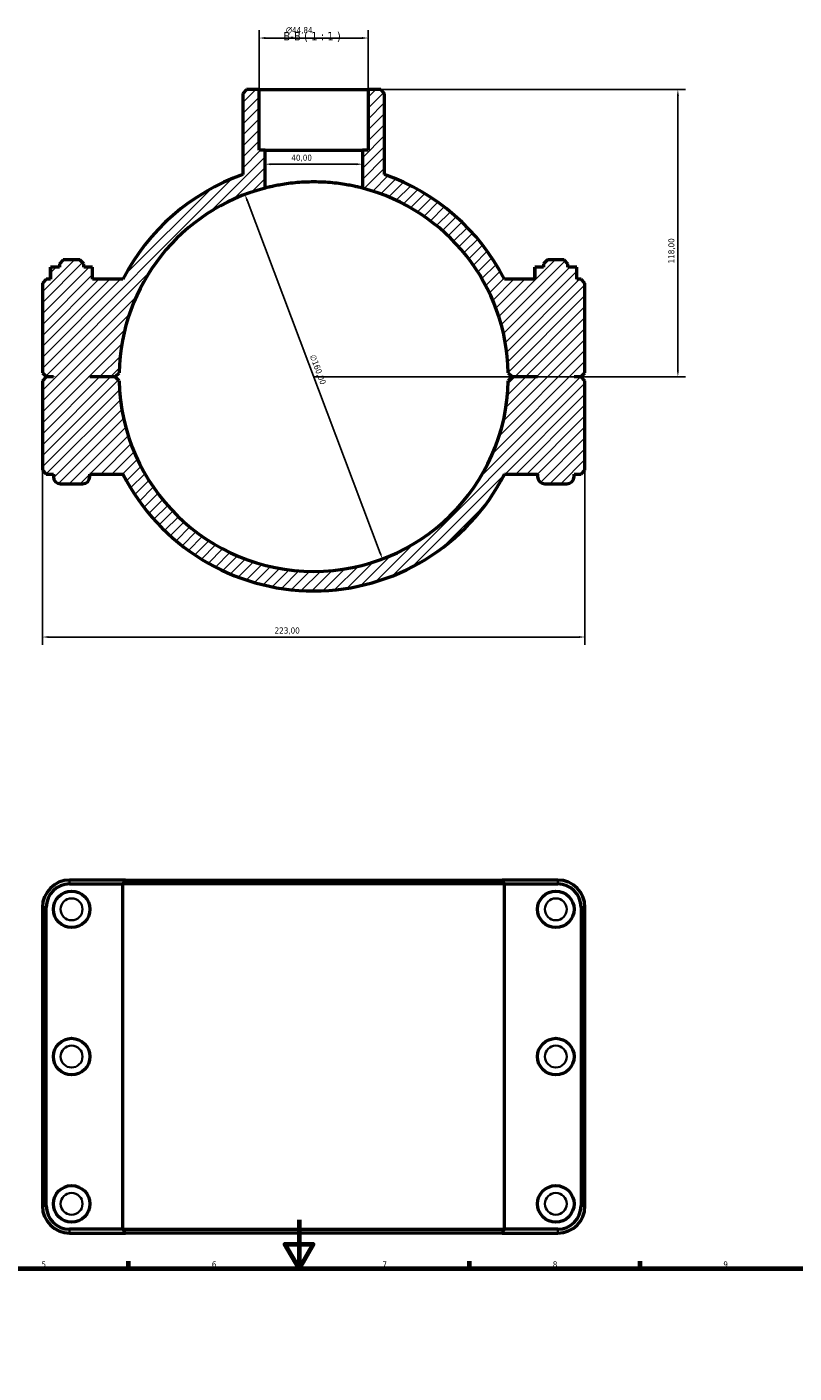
# Model space of a CAD drawing. Header units: millimetres. Extents: x 0 to 1126, y -40 to 1084.
# Tile 5 of 7: x 309 to 624, y 531 to 1084. Entities that reach past the tile are written whole.
import ezdxf

# ---------------------------------------------------------------- set-up
doc = ezdxf.new("R2010")
doc.units = ezdxf.units.MM
for name, color, linetype, lineweight in [('Border (ISO)', 7, 'Continuous', 70), ('Dimension (ISO)', 7, 'Continuous', 25), ('Hatch (ISO)', 7, 'Continuous', 18), ('Symbol (ISO)', 7, 'Continuous', 25), ('Visible (ISO)', 7, 'Continuous', 50), ('Visible Narrow (ISO)', 7, 'Continuous', 35)]:
    doc.layers.add(name, color=color, linetype=linetype, lineweight=lineweight)
doc.styles.add('Label Text (ISO)', font='tahoma.ttf')
doc.styles.add('Note Text (ISO)', font='tahoma.ttf')
doc.dimstyles.new('Default (ISO)', dxfattribs={"dimtxt": 2.5, "dimasz": 2.5, "dimexe": 3.175, "dimexo": 0, "dimgap": 0.762, "dimtad": 1, "dimrnd": 1e-08, "dimzin": 0, "dimtxsty": 'Note Text (ISO)', "dimcen": 0.09, "dimdle": 10, "dimclrd": 256, "dimclre": 256, "dimclrt": 232, "dimazin": 0, "dimtfac": 1.40208, "dimtmove": 0, "dimatfit": 3, "dimfxl": 1, "dimtolj": 1, "dimtzin": 0, "dimlwd": -1, "dimlwe": -1, "dimarcsym": 0})

# ---------------------------------------------------------------- blocks, each defined once
blk = doc.blocks.new('Borders Default Border')
at = {"layer": 'Border (ISO)'}
for p, q in [((350.42, 574), (350.42, 576.9)), ((490.58, 574), (490.58, 576.9)), ((560.67, 574), (560.67, 576.9))]:
    blk.add_line(p, q, dxfattribs=at)
at = {"layer": 'Border (ISO)', "flags": 128}
for points in [[(420.5, 594), (420.5, 574), (414.73, 584), (426.27, 584), (420.5, 574)], [(20, 20), (20, 574), (821, 574), (821, 20), (20, 20)]]:
    blk.add_lwpolyline(points, dxfattribs=at)
at = {"layer": 'Border (ISO)', "color": 232, "true_color": 0xca0064, "char_height": 2.5, "attachment_point": 7, "style": 'Note Text (ISO)'}
for s, insert in [('5', (314.64, 574.35)), ('6', (384.66, 574.35)), ('7', (454.77, 574.4)), ('8', (524.81, 574.34)), ('9', (594.88, 574.35))]:
    blk.add_mtext(s, dxfattribs=dict(at, insert=insert))
blk = doc.blocks.new('*D11')
at = {"layer": 'Defpoints', "color": 0, "transparency": 16777216}
for p in [(398.28, 1015.13), (454.78, 865.44)]:
    blk.add_point(p, dxfattribs=at)
at = {"layer": 'Dimension (ISO)', "transparency": 16777216}
blk.add_line((453.9, 867.78), (399.16, 1012.79), dxfattribs=at)
blk.add_arc((426.53, 940.29), 80, 75.5225, 112.9544, dxfattribs=at)
for points in [[(399.55, 1012.94), (398.77, 1012.64), (398.28, 1015.13)], [(454.29, 867.93), (453.51, 867.63), (454.78, 865.44)]]:
    blk.add_solid(points, dxfattribs=at)
at = {"layer": 'Dimension (ISO)', "color": 232, "true_color": 0xca0064, "transparency": 16777216, "insert": (427.23, 949.7), "char_height": 2.5, "attachment_point": 1, "rotation": 290.6804, "style": 'Note Text (ISO)'}
blk.add_mtext('\\A1;∅160,00', dxfattribs=at)
blk = doc.blocks.new('*D12')
at = {"layer": 'Defpoints', "color": 0, "transparency": 16777216}
for p in [(448.95, 1058.29), (426.53, 940.29), (576.2, 940.29)]:
    blk.add_point(p, dxfattribs=at)
at = {"layer": 'Dimension (ISO)', "transparency": 16777216}
for p, q in [((448.95, 1058.29), (579.38, 1058.29)), ((576.2, 1055.79), (576.2, 942.79)), ((426.53, 940.29), (579.38, 940.29))]:
    blk.add_line(p, q, dxfattribs=at)
for points in [[(575.78, 1055.79), (576.62, 1055.79), (576.2, 1058.29)], [(575.78, 942.79), (576.62, 942.79), (576.2, 940.29)]]:
    blk.add_solid(points, dxfattribs=at)
at = {"layer": 'Dimension (ISO)', "color": 232, "true_color": 0xca0064, "transparency": 16777216, "insert": (572.26, 986.83), "char_height": 2.5, "attachment_point": 1, "rotation": 90, "style": 'Note Text (ISO)'}
blk.add_mtext('\\A1;118,00', dxfattribs=at)
blk = doc.blocks.new('*D13')
at = {"layer": 'Defpoints', "color": 0, "transparency": 16777216}
for p in [(315.03, 901.89), (538.03, 901.89), (315.03, 833.35)]:
    blk.add_point(p, dxfattribs=at)
at = {"layer": 'Dimension (ISO)', "transparency": 16777216}
for p, q in [((315.03, 901.89), (315.03, 830.17)), ((538.03, 901.89), (538.03, 830.17)), ((535.53, 833.35), (317.53, 833.35))]:
    blk.add_line(p, q, dxfattribs=at)
for points in [[(317.53, 833.76), (317.53, 832.93), (315.03, 833.35)], [(535.53, 833.76), (535.53, 832.93), (538.03, 833.35)]]:
    blk.add_solid(points, dxfattribs=at)
at = {"layer": 'Dimension (ISO)', "color": 232, "true_color": 0xca0064, "transparency": 16777216, "insert": (410.48, 837.28), "char_height": 2.5, "attachment_point": 1, "style": 'Note Text (ISO)'}
blk.add_mtext('\\A1;223,00', dxfattribs=at)
blk = doc.blocks.new('*D14')
at = {"layer": 'Defpoints', "color": 0, "transparency": 16777216}
for p in [(406.53, 1027.58), (406.53, 1027.58), (446.53, 1027.58)]:
    blk.add_point(p, dxfattribs=at)
at = {"layer": 'Dimension (ISO)', "transparency": 16777216}
blk.add_line((444.03, 1027.58), (409.03, 1027.58), dxfattribs=at)
for points in [[(409.03, 1027.99), (409.03, 1027.16), (406.53, 1027.58)], [(444.03, 1027.99), (444.03, 1027.16), (446.53, 1027.58)]]:
    blk.add_solid(points, dxfattribs=at)
at = {"layer": 'Dimension (ISO)', "color": 232, "true_color": 0xca0064, "transparency": 16777216, "insert": (417.36, 1031.51), "char_height": 2.5, "attachment_point": 1, "style": 'Note Text (ISO)'}
blk.add_mtext('\\A1;40,00', dxfattribs=at)
blk = doc.blocks.new('*D15')
at = {"layer": 'Defpoints', "color": 0, "transparency": 16777216}
for p in [(404.11, 1079.41), (404.11, 1058.29), (448.95, 1058.29)]:
    blk.add_point(p, dxfattribs=at)
at = {"layer": 'Dimension (ISO)', "transparency": 16777216}
for p, q in [((404.11, 1058.29), (404.11, 1082.58)), ((446.45, 1079.41), (406.61, 1079.41)), ((448.95, 1058.29), (448.95, 1082.58))]:
    blk.add_line(p, q, dxfattribs=at)
for points in [[(406.61, 1079.82), (406.61, 1078.99), (404.11, 1079.41)], [(446.45, 1079.82), (446.45, 1078.99), (448.95, 1079.41)]]:
    blk.add_solid(points, dxfattribs=at)
at = {"layer": 'Dimension (ISO)', "color": 232, "true_color": 0xca0064, "transparency": 16777216, "insert": (415.04, 1083.93), "char_height": 2.5, "attachment_point": 1, "style": 'Note Text (ISO)'}
blk.add_mtext('\\A1;\\fAIGDT|b0|i0;\\H2.5000;\\ln\\fTahoma|b0|i0;\\H2.5000;44,84', dxfattribs=at)

msp = doc.modelspace()

# ---------------------------------------------------------------- hatches: boundary and pattern name
at = {"layer": 'Hatch (ISO)'}
h = msp.add_hatch(dxfattribs=at)
h.set_pattern_fill('ANSI31', color=256, scale=25.4, style=0)
h.set_pattern_definition([(45, (0, 0), (-2.245064, 2.245064), [])])
edge = h.paths.add_edge_path()
edge.add_line((398.982, 1058.285), (397.382, 1056.685))
edge.add_line((397.382, 1056.685), (397.382, 1023.317))
edge.add_ellipse((426.531, 940.285), major_axis=(-29.149, 83.032), ratio=1, start_angle=0, end_angle=43.62016)
edge.add_line((348.148, 980.285), (335.665, 980.285))
edge.add_line((335.665, 980.285), (335.665, 985.285))
edge.add_line((335.665, 985.285), (332.031, 985.285))
edge.add_line((332.031, 985.285), (332.031, 986.685))
edge.add_line((332.031, 986.685), (330.431, 988.285))
edge.add_line((330.431, 988.285), (323.631, 988.285))
edge.add_line((323.631, 988.285), (322.031, 986.685))
edge.add_line((322.031, 986.685), (322.031, 985.285))
edge.add_line((322.031, 985.285), (318.398, 985.285))
edge.add_line((318.398, 985.285), (318.398, 980.285))
edge.add_line((318.398, 980.285), (316.631, 980.285))
edge.add_line((316.631, 980.285), (315.031, 978.685))
edge.add_line((315.031, 978.685), (315.031, 941.935))
edge.add_line((315.031, 941.935), (316.631, 940.335))
edge.add_line((316.631, 940.335), (319.531, 940.335))
edge.add_line((319.531, 940.335), (319.531, 940.235))
edge.add_line((319.531, 940.235), (316.631, 940.235))
edge.add_line((316.631, 940.235), (315.031, 938.635))
edge.add_line((315.031, 938.635), (315.031, 901.885))
edge.add_line((315.031, 901.885), (316.631, 900.285))
edge.add_line((316.631, 900.285), (319.531, 900.285))
edge.add_line((319.531, 900.285), (319.531, 899.285))
edge.add_ellipse((322.531, 899.285), major_axis=(-3, 0), ratio=1, start_angle=0, end_angle=90)
edge.add_line((322.531, 896.285), (331.531, 896.285))
edge.add_ellipse((331.531, 899.285), major_axis=(0, -3), ratio=1, start_angle=0, end_angle=90)
edge.add_line((334.531, 899.285), (334.531, 900.285))
edge.add_line((334.531, 900.285), (348.148, 900.285))
edge.add_ellipse((426.531, 940.285), major_axis=(-78.384, -40), ratio=1, start_angle=0, end_angle=125.92862)
edge.add_line((504.915, 900.285), (518.531, 900.285))
edge.add_line((518.531, 900.285), (518.531, 899.285))
edge.add_ellipse((521.531, 899.285), major_axis=(-3, 0), ratio=1, start_angle=0, end_angle=90)
edge.add_line((521.531, 896.285), (530.531, 896.285))
edge.add_ellipse((530.531, 899.285), major_axis=(0, -3), ratio=1, start_angle=0, end_angle=90)
edge.add_line((533.531, 899.285), (533.531, 900.285))
edge.add_line((533.531, 900.285), (536.431, 900.285))
edge.add_line((536.431, 900.285), (538.031, 901.885))
edge.add_line((538.031, 901.885), (538.031, 938.635))
edge.add_line((538.031, 938.635), (536.431, 940.235))
edge.add_line((536.431, 940.235), (533.531, 940.235))
edge.add_line((533.531, 940.235), (533.531, 940.335))
edge.add_line((533.531, 940.335), (536.431, 940.335))
edge.add_line((536.431, 940.335), (538.031, 941.935))
edge.add_line((538.031, 941.935), (538.031, 978.685))
edge.add_line((538.031, 978.685), (536.431, 980.285))
edge.add_line((536.431, 980.285), (534.665, 980.285))
edge.add_line((534.665, 980.285), (534.665, 985.285))
edge.add_line((534.665, 985.285), (531.031, 985.285))
edge.add_line((531.031, 985.285), (531.031, 986.685))
edge.add_line((531.031, 986.685), (529.431, 988.285))
edge.add_line((529.431, 988.285), (522.631, 988.285))
edge.add_line((522.631, 988.285), (521.031, 986.685))
edge.add_line((521.031, 986.685), (521.031, 985.285))
edge.add_line((521.031, 985.285), (517.398, 985.285))
edge.add_line((517.398, 985.285), (517.398, 980.285))
edge.add_line((517.398, 980.285), (504.915, 980.285))
edge.add_ellipse((426.531, 940.285), major_axis=(78.384, 40), ratio=1, start_angle=0, end_angle=43.62016)
edge.add_line((455.68, 1023.317), (455.68, 1056.685))
edge.add_line((455.68, 1056.685), (454.08, 1058.285))
edge.add_line((454.08, 1058.285), (448.954, 1058.285))
edge.add_line((448.954, 1058.285), (448.954, 1033.285))
edge.add_line((448.954, 1033.285), (446.531, 1033.285))
edge.add_line((446.531, 1033.285), (446.531, 1017.745))
edge.add_ellipse((426.531, 940.285), major_axis=(20, 77.46), ratio=1, start_angle=285.65926, end_angle=360, ccw=False)
edge.add_line((506.514, 941.935), (508.131, 940.335))
edge.add_line((508.131, 940.335), (518.531, 940.335))
edge.add_line((518.531, 940.335), (518.531, 940.235))
edge.add_line((518.531, 940.235), (508.131, 940.235))
edge.add_line((508.131, 940.235), (506.514, 938.635))
edge.add_ellipse((426.531, 940.285), major_axis=(79.983, -1.65), ratio=1, start_angle=182.36349, end_angle=360, ccw=False)
edge.add_line((346.548, 938.635), (344.931, 940.235))
edge.add_line((344.931, 940.235), (334.531, 940.235))
edge.add_line((334.531, 940.235), (334.531, 940.335))
edge.add_line((334.531, 940.335), (344.931, 940.335))
edge.add_line((344.931, 940.335), (346.548, 941.935))
edge.add_ellipse((426.531, 940.285), major_axis=(-79.983, 1.65), ratio=1, start_angle=285.65926, end_angle=360, ccw=False)
edge.add_line((406.531, 1017.745), (406.531, 1033.285))
edge.add_line((406.531, 1033.285), (404.109, 1033.285))
edge.add_line((404.109, 1033.285), (404.109, 1058.285))
edge.add_line((404.109, 1058.285), (398.982, 1058.285))

# ---------------------------------------------------------------- linework, layer by layer
at = {"layer": 'Visible (ISO)'}
for p, q in [((398.982, 1058.285), (397.382, 1056.685)), ((397.382, 1056.685), (397.382, 1023.317)), ((404.109, 1058.285), (398.982, 1058.285)), ((404.109, 1033.285), (404.109, 1058.285)), ((404.109, 1058.285), (448.954, 1058.285)), ((454.08, 1058.285), (448.954, 1058.285)), ((448.954, 1058.285), (448.954, 1033.285)), ((455.68, 1056.685), (454.08, 1058.285)), ((455.68, 1023.317), (455.68, 1056.685)), ((406.531, 1033.285), (404.109, 1033.285)), ((406.531, 1017.745), (406.531, 1033.285)), ((406.531, 1033.285), (446.531, 1033.285)), ((448.954, 1033.285), (446.531, 1033.285)), ((446.531, 1033.285), (446.531, 1017.745)), ((318.371, 985.285), (318.398, 985.285)), ((318.371, 980.285), (318.371, 985.285)), ((322.031, 985.285), (318.398, 985.285)), ((318.398, 985.285), (318.398, 980.285)), ((323.631, 988.285), (322.031, 986.685)), ((322.031, 986.685), (322.031, 985.285)), ((330.431, 988.285), (323.631, 988.285)), ((332.031, 986.685), (330.431, 988.285)), ((332.031, 985.285), (332.031, 986.685)), ((335.665, 985.285), (332.031, 985.285)), ((335.665, 980.285), (335.665, 985.285)), ((335.665, 985.285), (335.691, 985.285)), ((335.691, 980.285), (335.691, 985.285)), ((517.398, 985.285), (517.371, 985.285)), ((517.371, 980.285), (517.371, 985.285)), ((521.031, 985.285), (517.398, 985.285)), ((517.398, 985.285), (517.398, 980.285)), ((522.631, 988.285), (521.031, 986.685)), ((521.031, 986.685), (521.031, 985.285)), ((529.431, 988.285), (522.631, 988.285)), ((531.031, 986.685), (529.431, 988.285)), ((531.031, 985.285), (531.031, 986.685)), ((534.665, 985.285), (531.031, 985.285)), ((534.665, 980.285), (534.665, 985.285)), ((534.691, 985.285), (534.665, 985.285)), ((534.691, 980.285), (534.691, 985.285)), ((316.631, 980.285), (315.031, 978.685)), ((318.398, 980.285), (316.631, 980.285)), ((348.148, 980.285), (335.665, 980.285)), ((517.398, 980.285), (504.915, 980.285)), ((536.431, 980.285), (534.665, 980.285)), ((538.031, 978.685), (536.431, 980.285)), ((315.031, 978.685), (315.031, 941.935)), ((538.031, 941.935), (538.031, 978.685)), ((315.031, 941.935), (316.631, 940.335)), ((316.631, 940.235), (315.031, 938.635)), ((316.631, 940.335), (319.531, 940.335)), ((319.531, 940.235), (316.631, 940.235)), ((319.531, 940.335), (319.531, 940.235)), ((334.531, 940.235), (334.531, 940.335)), ((334.531, 940.335), (344.931, 940.335)), ((344.931, 940.235), (334.531, 940.235)), ((344.931, 940.335), (346.548, 941.935)), ((346.548, 938.635), (344.931, 940.235)), ((506.514, 941.935), (508.131, 940.335)), ((508.131, 940.235), (506.514, 938.635)), ((508.131, 940.335), (518.531, 940.335)), ((518.531, 940.235), (508.131, 940.235)), ((518.531, 940.335), (518.531, 940.235)), ((533.531, 940.235), (533.531, 940.335)), ((533.531, 940.335), (536.431, 940.335)), ((536.431, 940.235), (533.531, 940.235)), ((536.431, 940.335), (538.031, 941.935)), ((538.031, 938.635), (536.431, 940.235)), ((315.031, 938.635), (315.031, 901.885)), ((538.031, 901.885), (538.031, 938.635)), ((315.031, 901.885), (316.631, 900.285)), ((536.431, 900.285), (538.031, 901.885)), ((316.631, 900.285), (319.531, 900.285)), ((319.531, 900.285), (319.531, 899.285)), ((322.531, 896.285), (331.531, 896.285)), ((334.531, 899.285), (334.531, 900.285)), ((334.531, 900.285), (348.148, 900.285)), ((504.915, 900.285), (518.531, 900.285)), ((518.531, 900.285), (518.531, 899.285)), ((521.531, 896.285), (530.531, 896.285)), ((533.531, 899.285), (533.531, 900.285)), ((533.531, 900.285), (536.431, 900.285)), ((349.134, 733.501), (326.181, 733.501)), ((326.181, 731.901), (348.148, 731.901)), ((504.915, 731.901), (348.148, 731.901)), ((348.148, 590.101), (348.148, 731.901)), ((349.134, 733.501), (503.929, 733.501)), ((526.881, 733.501), (503.929, 733.501)), ((504.915, 731.901), (526.881, 731.901)), ((504.915, 590.101), (504.915, 731.901)), ((315.031, 722.351), (315.031, 599.651)), ((316.631, 599.651), (316.631, 722.351)), ((536.431, 722.351), (536.431, 599.651)), ((538.031, 599.651), (538.031, 722.351)), ((348.148, 590.101), (326.181, 590.101)), ((326.181, 588.501), (349.134, 588.501)), ((348.148, 590.101), (504.915, 590.101)), ((503.929, 588.501), (349.134, 588.501)), ((503.929, 588.501), (526.881, 588.501)), ((526.881, 590.101), (504.915, 590.101))]:
    msp.add_line(p, q, dxfattribs=at)
for centre in [(327.031, 721.501), (526.031, 721.501), (327.031, 661.001), (526.031, 661.001), (327.031, 600.501), (526.031, 600.501)]:
    msp.add_circle(centre, 7.5, dxfattribs=at)
for centre, radius, start, end in [((426.531, 940.285), 88, 109.34415, 152.96431), ((426.531, 940.285), 88, 27.03569, 70.65585), ((426.531, 940.285), 80, 104.47751, 178.81826), ((426.531, 940.285), 80, 1.18174, 75.52249), ((426.531, 940.285), 80, 181.18174, 358.81826), ((322.531, 899.285), 3, 180, 270), ((331.531, 899.285), 3, 270, 0), ((426.531, 940.285), 88, 207.03569, 332.96431), ((521.531, 899.285), 3, 180, 270), ((530.531, 899.285), 3, 270, 0), ((326.181, 722.351), 11.15, 90, 180), ((326.181, 722.351), 9.55, 90, 180), ((526.881, 722.351), 11.15, 0, 90), ((526.881, 722.351), 9.55, 0, 90), ((326.181, 599.651), 11.15, 180, 270), ((326.181, 599.651), 9.55, 180, 270), ((526.881, 599.651), 11.15, 270, 0), ((526.881, 599.651), 9.55, 270, 0)]:
    msp.add_arc(centre, radius, start, end, dxfattribs=at)
msp.add_open_spline([(446.531, 1017.745), (446.531, 1017.745), (446.41, 1017.776), (445.901, 1017.905), (445.514, 1018.002), (444.492, 1018.245), (443.856, 1018.39), (442.389, 1018.701), (441.558, 1018.866), (439.789, 1019.184), (438.789, 1019.348), (436.61, 1019.655), (435.431, 1019.798), (432.969, 1020.035), (431.683, 1020.13), (429.095, 1020.255), (427.793, 1020.285), (425.27, 1020.285), (423.967, 1020.255), (421.379, 1020.13), (420.094, 1020.035), (417.632, 1019.798), (416.453, 1019.655), (414.274, 1019.348), (413.274, 1019.184), (411.504, 1018.866), (410.673, 1018.701), (409.206, 1018.39), (408.571, 1018.245), (407.549, 1018.002), (407.161, 1017.905), (406.652, 1017.776), (406.531, 1017.745), (406.531, 1017.745)], degree=3, knots=[0, 0, 0, 0, 0.3784482, 0.3784482, 0.7568965, 0.7568965, 1.1353447, 1.1353447, 1.5137929, 1.5137929, 1.8921882, 1.8921882, 2.2705836, 2.2705836, 2.6489789, 2.6489789, 3.0273742, 3.0273742, 3.4057695, 3.4057695, 3.7841648, 3.7841648, 4.1625602, 4.1625602, 4.5409555, 4.5409555, 4.9194037, 4.9194037, 5.2978519, 5.2978519, 5.6763002, 5.6763002, 6.0547484, 6.0547484, 6.0547484, 6.0547484], dxfattribs=at)
for points in [[(349.134, 733.501), (348.803, 732.968), (348.474, 732.435), (348.148, 731.901)], [(503.929, 733.501), (504.259, 732.968), (504.588, 732.435), (504.915, 731.901)], [(349.134, 588.501), (348.803, 589.034), (348.474, 589.567), (348.148, 590.101)], [(503.929, 588.501), (504.259, 589.034), (504.588, 589.567), (504.915, 590.101)]]:
    msp.add_open_spline(points, degree=3, dxfattribs=at)
at = {"layer": 'Visible Narrow (ISO)'}
for p, q in [((326.181, 731.981), (326.181, 733.421)), ((526.881, 731.981), (526.881, 733.421)), ((316.551, 722.351), (315.111, 722.351)), ((536.511, 722.351), (537.951, 722.351)), ((316.551, 599.651), (315.111, 599.651)), ((536.511, 599.651), (537.951, 599.651)), ((326.181, 590.021), (326.181, 588.581)), ((526.881, 590.021), (526.881, 588.581))]:
    msp.add_line(p, q, dxfattribs=at)
for centre in [(327.031, 721.501), (526.031, 721.501), (327.031, 661.001), (526.031, 661.001), (327.031, 600.501), (526.031, 600.501)]:
    msp.add_circle(centre, 4.5, dxfattribs=at)

# ---------------------------------------------------------------- block references
msp.add_blockref('Borders Default Border', (0, 0))

# ---------------------------------------------------------------- texts
at = {"layer": 'Symbol (ISO)', "insert": (414.092, 1077.785), "char_height": 3.5, "attachment_point": 7, "style": 'Label Text (ISO)'}
msp.add_mtext('B-B ( 1 : 1 )', dxfattribs=at)

# ---------------------------------------------------------------- dimensions: what is measured, and where the dimension line sits
at = {"layer": 'Dimension (ISO)'}
dim = msp.add_linear_dim(base=(404.108718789, 1079.406945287), p1=(448.953718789, 1058.28514304), p2=(404.108718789, 1058.28514304), angle=180, text='\\fAIGDT|b0|i0;\\H2.5000;\\ln\\fTahoma|b0|i0;\\H2.5000;<>', dimstyle='Default (ISO)', override={"dimdec": 2, "dimtp": 0, "dimtm": 0, "dimtdec": 2, "dimtofl": 0, "dimatfit": 1}, dxfattribs=at)
dim.commit()
dim.dimension.update_dxf_attribs({"geometry": '*D15', "text_midpoint": (420.625718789, 1079.406945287), "dimtype": 160})
for base, p1, p2, angle, override, picture, middle in [((576.202, 940.285), (448.954, 1058.285), (426.531, 940.285), 90, {"dimdec": 2, "dimtp": 0, "dimtm": 0, "dimtdec": 2, "dimtofl": 0, "dimatfit": 1}, '*D12', (576.202, 991.785)), ((406.531, 1027.576), (446.531, 1027.576), (406.531, 1027.576), 180, {"dimdec": 2, "dimse1": 1, "dimse2": 1, "dimtp": 0, "dimtm": 0, "dimtdec": 2, "dimtofl": 0, "dimatfit": 1}, '*D14', (421.531, 1027.576))]:
    dim = msp.add_linear_dim(base=base, p1=p1, p2=p2, angle=angle, dimstyle='Default (ISO)', override=override, dxfattribs=at)
    dim.commit()
    dim.dimension.update_dxf_attribs({"geometry": picture, "text_midpoint": middle, "dimtype": 160})
dim = msp.add_diameter_dim_2p(p1=(454.784, 865.44), p2=(398.279, 1015.13), dimstyle='Default (ISO)', override={"dimdec": 2, "dimlfac": 1, "dimtp": 0, "dimtm": 0, "dimtdec": 2, "dimatfit": 2}, dxfattribs=at)
dim.commit()
dim.dimension.update_dxf_attribs({"geometry": '*D11', "text_midpoint": (425.777, 942.282), "dimtype": 163})
dim = msp.add_linear_dim(base=(315.031, 833.345), p1=(538.031, 901.885), p2=(315.031, 901.885), dimstyle='Default (ISO)', override={"dimdec": 2, "dimtp": 0, "dimtm": 0, "dimtdec": 2, "dimtofl": 0, "dimatfit": 1}, dxfattribs=at)
dim.commit()
dim.dimension.update_dxf_attribs({"geometry": '*D13', "text_midpoint": (415.531, 833.345), "dimtype": 160})

doc.saveas('drawing.dxf')
